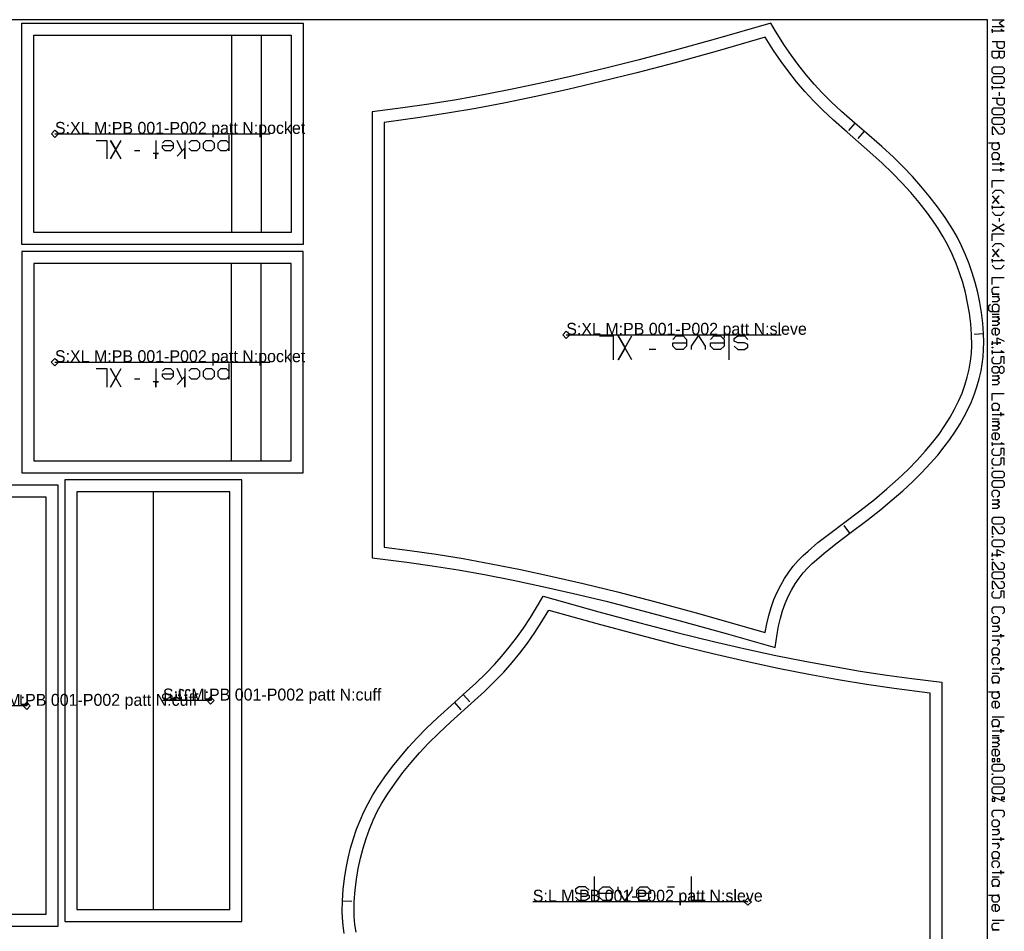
# Model space of a CAD drawing. Extents: x 0 to 4186, y 0 to 1550.
# Tile 6 of 6: x 3361 to 4186, y 787 to 1550. Entities that reach past the tile are written whole.
import ezdxf

# ---------------------------------------------------------------- set-up
doc = ezdxf.new("R2010")
doc.units = 0

msp = doc.modelspace()

# ---------------------------------------------------------------- linework, layer by layer
at = {"layer": '1'}
for p, q in [((4181.522, 1489.304), (4181.522, 1486.379)), ((4060.744, 1463.302), (4055.515, 1457.247)), ((4068.541, 1456.624), (4063.354, 1450.533)), ((3462.106, 1440.118), (3457.661, 1440.118)), ((4181.522, 1384.001), (4181.522, 1381.076)), ((4175.672, 1303.561), (4181.522, 1303.561)), ((4168.539, 1287.039), (4160.553, 1286.576)), ((3955.557, 1265.256), (3955.557, 1285.256)), ((3894.129, 1273.827), (3888.414, 1273.827)), ((3462.1, 1249.002), (3457.655, 1249.002)), ((4175.672, 1215.955), (4181.522, 1215.955)), ((4056.607, 1120.169), (4051.875, 1126.618)), ((4175.672, 1002.863), (4181.522, 1002.863)), ((3508.638, 985.747), (3510.957, 985.747)), ((3732.942, 985.032), (3738.278, 979.072)), ((3725.515, 978.438), (3730.812, 972.444)), ((4185.909, 966.3), (4175.672, 966.3)), ((4175.672, 950.943), (4181.522, 950.943)), ((4175.672, 899.9), (4185.909, 895.513)), ((3842.527, 832.717), (3842.527, 812.717)), ((4175.672, 832.624), (4181.522, 832.624)), ((3903.956, 824.146), (3909.67, 824.146)), ((3631.686, 812.471), (3639.674, 812.031)), ((4185.909, 796.06), (4175.672, 796.06))]:
    msp.add_line(p, q, dxfattribs=at)
for points in [[(14.162, 0), (4171.747, 0), (4171.747, 1550), (14.162, 1550), (14.162, 0)], [(3363.245, 1547), (3538.745, 1547), (3563.745, 1547), (3598.745, 1547), (3598.745, 1361.902), (3563.745, 1361.902), (3538.745, 1361.902), (3363.245, 1361.902), (3363.245, 1547)], [(3993.994, 1024.371), (3995.682, 1035.679), (3996.877, 1042.398), (3998.414, 1048.902), (4000.249, 1055.075), (4002.466, 1061.208), (4004.995, 1067.066), (4007.734, 1072.47), (4010.828, 1077.728), (4014.062, 1082.493), (4017.604, 1087.049), (4021.28, 1091.181), (4024.979, 1094.833), (4036.338, 1104.58), (4045.999, 1112.226), (4056.607, 1120.169), (4070.757, 1130.768), (4082.51, 1140.007), (4092.151, 1147.988), (4100.943, 1155.673), (4108.915, 1163.057), (4116.887, 1170.937), (4123.945, 1178.441), (4130.165, 1185.567), (4135.623, 1192.324), (4140.393, 1198.714), (4144.544, 1204.75), (4148.837, 1211.593), (4152.438, 1217.944), (4155.917, 1224.823), (4158.332, 1230.188), (4160.955, 1236.802), (4162.967, 1242.709), (4164.851, 1249.297), (4166.402, 1256.099), (4167.384, 1261.724), (4168.157, 1267.912), (4168.596, 1273.8), (4168.747, 1280.371), (4168.539, 1287.039), (4167.836, 1295.948), (4166.763, 1304.782), (4165.345, 1313.39), (4163.626, 1321.645), (4161.522, 1329.956), (4159.097, 1338.035), (4156.455, 1345.642), (4153.45, 1353.223), (4150.054, 1360.782), (4146.627, 1367.592), (4142.756, 1374.514), (4136.495, 1384.365), (4129.954, 1393.443), (4123.096, 1402.311), (4116.152, 1410.675), (4108.971, 1418.736), (4101.289, 1426.781), (4093.018, 1434.879), (4083.395, 1443.724), (4068.541, 1456.624), (4060.744, 1463.302), (4049.719, 1473.043), (4041.041, 1481.185), (4033.4, 1488.871), (4026.726, 1496.083), (4020.195, 1503.684), (4013.78, 1511.749), (4007.745, 1519.942), (4001.913, 1528.476), (3994.372, 1540.49), (3990.403, 1547.117), (3943.757, 1533.675), (3909.346, 1524.157), (3879.164, 1516.167), (3851.039, 1509.072), (3825.155, 1502.885), (3800.38, 1497.302), (3775.234, 1492.004), (3751.34, 1487.344), (3727.276, 1483.043), (3704.155, 1479.306), (3682.422, 1476.166), (3656.692, 1472.906), (3656.692, 1099.554), (3685.677, 1095.988), (3706.869, 1092.944), (3728.703, 1089.419), (3750.788, 1085.479), (3774.585, 1080.834), (3799.19, 1075.635), (3825.197, 1069.735), (3852.447, 1063.155), (3883.148, 1055.312), (3914.418, 1046.932), (3953.031, 1036.155), (3993.994, 1024.371)], [(4175.672, 1523.674), (4185.909, 1523.674), (4185.909, 1519.286), (4184.447, 1517.824), (4182.984, 1517.824), (4181.522, 1519.286), (4181.522, 1523.674), (4181.522, 1519.286), (4180.059, 1517.824), (4177.134, 1517.824), (4175.672, 1519.286), (4175.672, 1523.674)], [(4175.672, 1509.048), (4177.134, 1510.511), (4184.447, 1510.511), (4185.909, 1509.048), (4185.909, 1506.123), (4184.447, 1504.661), (4177.134, 1504.661), (4175.672, 1506.123), (4175.672, 1509.048)], [(4175.672, 1501.004), (4177.134, 1502.467), (4184.447, 1502.467), (4185.909, 1501.004), (4185.909, 1498.079), (4184.447, 1496.617), (4177.134, 1496.617), (4175.672, 1498.079), (4175.672, 1501.004)], [(4175.672, 1474.679), (4177.134, 1476.141), (4184.447, 1476.141), (4185.909, 1474.679), (4185.909, 1471.754), (4184.447, 1470.291), (4177.134, 1470.291), (4175.672, 1471.754), (4175.672, 1474.679)], [(4175.672, 1466.635), (4177.134, 1468.097), (4184.447, 1468.097), (4185.909, 1466.635), (4185.909, 1463.71), (4184.447, 1462.247), (4177.134, 1462.247), (4175.672, 1463.71), (4175.672, 1466.635)], [(3522.106, 1449.007), (3524.328, 1446.785), (3524.328, 1442.34), (3522.106, 1440.118), (3517.661, 1440.118), (3515.439, 1442.34), (3515.439, 1446.785), (3517.661, 1449.007), (3522.106, 1449.007)], [(4175.672, 1437.384), (4177.134, 1438.846), (4180.059, 1438.846), (4181.522, 1437.384), (4181.522, 1434.459), (4180.059, 1432.996), (4181.522, 1432.996), (4175.672, 1432.996), (4177.134, 1432.996), (4175.672, 1434.459), (4175.672, 1437.384)], [(3363.239, 1170.788), (3538.739, 1170.788), (3563.739, 1170.788), (3598.739, 1170.788), (3598.739, 1355.886), (3563.739, 1355.886), (3538.739, 1355.886), (3363.239, 1355.886), (3363.239, 1170.788)], [(4175.672, 1275.773), (4176.403, 1275.773), (4176.403, 1275.188), (4175.672, 1275.188), (4175.672, 1275.773)], [(3522.1, 1257.891), (3524.322, 1255.669), (3524.322, 1251.224), (3522.1, 1249.002), (3517.655, 1249.002), (3515.433, 1251.224), (3515.433, 1255.669), (3517.655, 1257.891), (3522.1, 1257.891)], [(4180.059, 1259.832), (4181.522, 1258.369), (4181.522, 1255.444), (4182.984, 1253.981), (4184.447, 1253.981), (4185.909, 1255.444), (4185.909, 1258.369), (4184.447, 1259.832), (4182.984, 1259.832), (4181.522, 1258.369), (4181.522, 1255.444), (4180.059, 1253.981), (4177.134, 1253.981), (4175.672, 1255.444), (4175.672, 1258.369), (4177.134, 1259.832), (4180.059, 1259.832)], [(4175.672, 1227.656), (4177.134, 1229.118), (4180.059, 1229.118), (4181.522, 1227.656), (4181.522, 1224.731), (4180.059, 1223.268), (4181.522, 1223.268), (4175.672, 1223.268), (4177.134, 1223.268), (4175.672, 1224.731), (4175.672, 1227.656)], [(4175.672, 1175.004), (4176.403, 1175.004), (4176.403, 1174.419), (4175.672, 1174.419), (4175.672, 1175.004)], [(4175.672, 1170.763), (4177.134, 1172.225), (4184.447, 1172.225), (4185.909, 1170.763), (4185.909, 1167.838), (4184.447, 1166.375), (4177.134, 1166.375), (4175.672, 1167.838), (4175.672, 1170.763)], [(3473.395, 1164.772), (3399.394, 1164.772), (3399.394, 795.173), (3473.395, 795.173), (3547.395, 795.173), (3547.395, 1164.772), (3473.395, 1164.772)], [(4175.672, 1162.719), (4177.134, 1164.181), (4184.447, 1164.181), (4185.909, 1162.719), (4185.909, 1159.794), (4184.447, 1158.331), (4177.134, 1158.331), (4175.672, 1159.794), (4175.672, 1162.719)], [(3319.402, 791.017), (3245.401, 791.017), (3245.401, 1160.616), (3319.402, 1160.616), (3393.402, 1160.616), (3393.402, 791.017), (3319.402, 791.017)], [(4175.672, 1132.006), (4177.134, 1133.468), (4184.447, 1133.468), (4185.909, 1132.006), (4185.909, 1129.08), (4184.447, 1127.618), (4177.134, 1127.618), (4175.672, 1129.08), (4175.672, 1132.006)], [(4175.672, 1117.38), (4176.403, 1117.38), (4176.403, 1116.795), (4175.672, 1116.795), (4175.672, 1117.38)], [(4175.672, 1113.139), (4177.134, 1114.601), (4184.447, 1114.601), (4185.909, 1113.139), (4185.909, 1110.214), (4184.447, 1108.751), (4177.134, 1108.751), (4175.672, 1110.214), (4175.672, 1113.139)], [(4175.672, 1098.513), (4176.403, 1098.513), (4176.403, 1097.928), (4175.672, 1097.928), (4175.672, 1098.513)], [(4175.672, 1086.228), (4177.134, 1087.691), (4184.447, 1087.691), (4185.909, 1086.228), (4185.909, 1083.303), (4184.447, 1081.84), (4177.134, 1081.84), (4175.672, 1083.303), (4175.672, 1086.228)], [(4175.672, 1048.933), (4177.134, 1050.396), (4180.059, 1050.396), (4181.522, 1048.933), (4181.522, 1046.008), (4180.059, 1044.546), (4177.134, 1044.546), (4175.672, 1046.008), (4175.672, 1048.933)], [(4175.672, 1022.608), (4177.134, 1024.07), (4180.059, 1024.07), (4181.522, 1022.608), (4181.522, 1019.682), (4180.059, 1018.22), (4181.522, 1018.22), (4175.672, 1018.22), (4177.134, 1018.22), (4175.672, 1019.682), (4175.672, 1022.608)], [(4175.672, 999.207), (4177.134, 1000.669), (4180.059, 1000.669), (4181.522, 999.207), (4181.522, 996.282), (4180.059, 994.819), (4181.522, 994.819), (4175.672, 994.819), (4177.134, 994.819), (4175.672, 996.282), (4175.672, 999.207)], [(4175.672, 962.643), (4177.134, 964.106), (4180.059, 964.106), (4181.522, 962.643), (4181.522, 959.718), (4180.059, 958.256), (4181.522, 958.256), (4175.672, 958.256), (4177.134, 958.256), (4175.672, 959.718), (4175.672, 962.643)], [(4175.672, 931.199), (4175.672, 929.005), (4177.865, 929.005), (4177.865, 931.199), (4175.672, 931.199)], [(4175.672, 925.349), (4177.134, 926.811), (4184.447, 926.811), (4185.909, 925.349), (4185.909, 922.424), (4184.447, 920.961), (4177.134, 920.961), (4175.672, 922.424), (4175.672, 925.349)], [(4180.059, 931.199), (4180.059, 929.005), (4182.253, 929.005), (4182.253, 931.199), (4180.059, 931.199)], [(4175.672, 918.767), (4176.403, 918.767), (4176.403, 918.182), (4175.672, 918.182), (4175.672, 918.767)], [(4175.672, 914.526), (4177.134, 915.988), (4184.447, 915.988), (4185.909, 914.526), (4185.909, 911.601), (4184.447, 910.138), (4177.134, 910.138), (4175.672, 911.601), (4175.672, 914.526)], [(4175.672, 906.482), (4177.134, 907.944), (4184.447, 907.944), (4185.909, 906.482), (4185.909, 903.557), (4184.447, 902.094), (4177.134, 902.094), (4175.672, 903.557), (4175.672, 906.482)], [(4183.716, 897.268), (4183.716, 899.462), (4185.909, 899.462), (4185.909, 897.268), (4183.716, 897.268)], [(4177.865, 898.145), (4175.672, 898.145), (4175.672, 895.952), (4177.865, 895.952), (4177.865, 898.145)], [(4175.672, 878.694), (4177.134, 880.156), (4180.059, 880.156), (4181.522, 878.694), (4181.522, 875.769), (4180.059, 874.306), (4177.134, 874.306), (4175.672, 875.769), (4175.672, 878.694)], [(4175.672, 852.368), (4177.134, 853.83), (4180.059, 853.83), (4181.522, 852.368), (4181.522, 849.443), (4180.059, 847.98), (4181.522, 847.98), (4175.672, 847.98), (4177.134, 847.98), (4175.672, 849.443), (4175.672, 852.368)], [(4175.672, 828.967), (4177.134, 830.43), (4180.059, 830.43), (4181.522, 828.967), (4181.522, 826.042), (4180.059, 824.58), (4181.522, 824.58), (4175.672, 824.58), (4177.134, 824.58), (4175.672, 826.042), (4175.672, 828.967)]]:
    msp.add_lwpolyline(points, close=True, dxfattribs=at)
for points in [[(4175.672, 1549.999), (4185.909, 1550), (4181.522, 1547.074), (4185.909, 1544.149), (4175.672, 1544.149)], [(4182.984, 1541.956), (4185.909, 1540.493), (4175.672, 1540.493), (4175.672, 1541.956), (4175.672, 1539.03)], [(4175.672, 1531.718), (4185.909, 1531.718), (4185.909, 1527.33), (4184.447, 1525.868), (4181.522, 1525.868), (4180.059, 1527.33), (4180.059, 1531.718)], [(4182.984, 1494.423), (4185.909, 1492.96), (4175.672, 1492.96), (4175.672, 1494.423), (4175.672, 1491.498)], [(4175.672, 1484.185), (4185.909, 1484.185), (4185.909, 1479.798), (4184.447, 1478.335), (4181.522, 1478.335), (4180.059, 1479.798), (4180.059, 1484.185)], [(4182.984, 1460.053), (4184.447, 1460.053), (4185.909, 1458.591), (4185.909, 1455.666), (4184.447, 1454.203), (4181.522, 1454.203), (4177.134, 1460.053), (4175.672, 1460.053), (4175.672, 1454.203), (4177.134, 1454.203)], [(3536.55, 1453.451), (3536.55, 1440.118), (3536.55, 1442.34), (3534.328, 1440.118), (3529.883, 1440.118), (3527.661, 1442.34), (3527.661, 1446.785), (3529.883, 1449.007), (3534.328, 1449.007), (3536.55, 1446.785)], [(3425.439, 1449.007), (3434.328, 1449.007), (3434.328, 1433.451)], [(3446.55, 1433.451), (3437.661, 1449.007), (3442.106, 1441.229), (3437.661, 1433.451), (3446.55, 1449.007)], [(3475.439, 1449.007), (3475.439, 1433.451), (3475.439, 1437.896), (3477.661, 1437.896), (3473.217, 1437.896)], [(3480.995, 1446.785), (3483.217, 1449.007), (3487.661, 1449.007), (3489.883, 1446.785), (3489.883, 1442.34), (3487.661, 1440.118), (3483.217, 1440.118), (3480.995, 1442.34), (3480.995, 1444.563), (3489.883, 1444.563)], [(3499.883, 1449.007), (3499.883, 1433.451), (3499.883, 1442.34), (3493.217, 1435.674), (3497.661, 1440.118), (3493.217, 1449.007)], [(3503.217, 1446.785), (3505.439, 1449.007), (3509.883, 1449.007), (3512.106, 1446.785), (3512.106, 1442.34), (3509.883, 1440.118), (3505.439, 1440.118), (3503.217, 1442.34)], [(4172.747, 1446.89), (4181.522, 1446.89), (4180.059, 1446.89), (4181.522, 1445.428), (4181.522, 1442.503), (4180.059, 1441.04), (4177.134, 1441.04), (4175.672, 1442.503), (4175.672, 1445.428), (4177.134, 1446.89)], [(4175.672, 1429.34), (4185.909, 1429.34), (4182.984, 1429.34), (4182.984, 1430.802), (4182.984, 1427.877)], [(4175.672, 1424.221), (4185.909, 1424.221), (4182.984, 1424.221), (4182.984, 1425.684), (4182.984, 1422.759)], [(4175.672, 1409.596), (4175.672, 1415.446), (4185.909, 1415.446)], [(4175.672, 1404.477), (4178.597, 1407.402), (4182.984, 1407.402), (4185.909, 1404.477)], [(4175.672, 1402.283), (4176.11, 1402.283), (4181.083, 1396.433), (4181.522, 1396.433), (4181.083, 1396.433), (4178.597, 1399.358), (4181.083, 1402.283), (4181.522, 1402.283), (4181.083, 1402.283), (4176.11, 1396.433), (4175.672, 1396.433)], [(4182.984, 1394.239), (4185.909, 1392.776), (4175.672, 1392.776), (4175.672, 1394.239), (4175.672, 1391.314)], [(4185.909, 1389.12), (4182.984, 1386.195), (4178.597, 1386.195), (4175.672, 1389.12)], [(4185.909, 1378.882), (4175.672, 1373.032), (4180.79, 1375.957), (4185.909, 1373.032), (4175.672, 1378.882)], [(4175.672, 1364.988), (4175.672, 1370.838), (4185.909, 1370.838)], [(4175.672, 1359.869), (4178.597, 1362.794), (4182.984, 1362.794), (4185.909, 1359.869)], [(4175.672, 1357.675), (4176.11, 1357.675), (4181.083, 1351.825), (4181.522, 1351.825), (4181.083, 1351.825), (4178.597, 1354.75), (4181.083, 1357.675), (4181.522, 1357.675), (4181.083, 1357.675), (4176.11, 1351.825), (4175.672, 1351.825)], [(4182.984, 1349.632), (4185.909, 1348.169), (4175.672, 1348.169), (4175.672, 1349.632), (4175.672, 1346.706)], [(4185.909, 1344.513), (4182.984, 1341.588), (4178.597, 1341.588), (4175.672, 1344.513)], [(4175.672, 1328.425), (4175.672, 1334.275), (4185.909, 1334.275)], [(4175.672, 1320.381), (4181.522, 1320.381), (4177.134, 1320.381), (4175.672, 1321.843), (4175.672, 1324.768), (4177.134, 1326.231), (4181.522, 1326.231)], [(4174.209, 1311.605), (4172.747, 1310.143), (4172.747, 1307.218), (4174.209, 1305.755), (4181.522, 1305.755), (4180.059, 1305.755), (4181.522, 1307.218), (4181.522, 1310.143), (4180.059, 1311.605), (4177.134, 1311.605), (4175.672, 1310.143), (4175.672, 1307.218), (4177.134, 1305.755)], [(4175.672, 1318.187), (4181.522, 1318.187), (4180.059, 1318.187), (4181.522, 1316.724), (4181.522, 1315.262), (4180.059, 1313.799), (4175.672, 1313.799)], [(4175.672, 1301.368), (4181.522, 1301.368), (4180.059, 1301.368), (4181.522, 1299.905), (4181.522, 1299.174), (4180.059, 1297.711), (4175.672, 1297.711), (4180.059, 1297.711), (4181.522, 1296.249), (4181.522, 1295.518), (4180.059, 1294.055), (4175.672, 1294.055)], [(4177.134, 1286.011), (4175.672, 1287.474), (4175.672, 1290.399), (4177.134, 1291.861), (4180.059, 1291.861), (4181.522, 1290.399), (4181.522, 1287.474), (4180.059, 1286.011), (4178.597, 1286.011), (4178.597, 1291.861)], [(3846.986, 1285.256), (3858.414, 1285.256), (3858.414, 1265.256)], [(3874.129, 1265.256), (3862.7, 1285.256), (3868.414, 1275.256), (3862.7, 1265.256), (3874.129, 1285.256)], [(3908.414, 1282.398), (3911.271, 1285.256), (3916.986, 1285.256), (3919.843, 1282.398), (3919.843, 1276.684), (3916.986, 1273.827), (3911.271, 1273.827), (3908.414, 1276.684), (3908.414, 1279.541), (3919.843, 1279.541)], [(3924.129, 1273.827), (3924.129, 1276.684), (3929.843, 1285.256), (3935.557, 1276.684), (3935.557, 1273.827)], [(3939.843, 1282.398), (3942.7, 1285.256), (3948.414, 1285.256), (3951.271, 1282.398), (3951.271, 1276.684), (3948.414, 1273.827), (3942.7, 1273.827), (3939.843, 1276.684), (3939.843, 1279.541), (3951.271, 1279.541)], [(3959.843, 1276.684), (3962.7, 1273.827), (3968.414, 1273.827), (3971.271, 1275.827), (3971.271, 1278.113), (3968.414, 1279.541), (3962.7, 1279.541), (3959.843, 1280.97), (3959.843, 1283.256), (3962.7, 1285.256), (3968.414, 1285.256), (3971.271, 1282.398)], [(4175.672, 1280.892), (4175.672, 1277.967), (4175.672, 1279.43), (4182.984, 1279.43), (4180.059, 1279.43), (4180.059, 1277.967), (4180.059, 1283.817), (4185.909, 1280.892)], [(4182.984, 1272.994), (4185.909, 1271.532), (4175.672, 1271.532), (4175.672, 1272.994), (4175.672, 1270.069)], [(3536.544, 1262.336), (3536.544, 1249.002), (3536.544, 1251.224), (3534.322, 1249.002), (3529.877, 1249.002), (3527.655, 1251.224), (3527.655, 1255.669), (3529.877, 1257.891), (3534.322, 1257.891), (3536.544, 1255.669)], [(4185.909, 1262.025), (4185.909, 1267.876), (4182.984, 1267.876), (4182.984, 1263.488), (4181.522, 1262.025), (4177.134, 1262.025), (4175.672, 1263.488), (4175.672, 1266.413), (4177.134, 1267.876)], [(3425.433, 1257.891), (3434.322, 1257.891), (3434.322, 1242.336)], [(3446.544, 1242.336), (3437.655, 1257.891), (3442.1, 1250.113), (3437.655, 1242.336), (3446.544, 1257.891)], [(3475.433, 1257.891), (3475.433, 1242.336), (3475.433, 1246.78), (3477.655, 1246.78), (3473.211, 1246.78)], [(3480.989, 1255.669), (3483.211, 1257.891), (3487.655, 1257.891), (3489.877, 1255.669), (3489.877, 1251.224), (3487.655, 1249.002), (3483.211, 1249.002), (3480.989, 1251.224), (3480.989, 1253.447), (3489.877, 1253.447)], [(3499.877, 1257.891), (3499.877, 1242.336), (3499.877, 1251.224), (3493.211, 1244.558), (3497.655, 1249.002), (3493.211, 1257.891)], [(3503.211, 1255.669), (3505.433, 1257.891), (3509.877, 1257.891), (3512.1, 1255.669), (3512.1, 1251.224), (3509.877, 1249.002), (3505.433, 1249.002), (3503.211, 1251.224)], [(4175.672, 1251.788), (4181.522, 1251.788), (4180.059, 1251.788), (4181.522, 1250.325), (4181.522, 1249.594), (4180.059, 1248.131), (4175.672, 1248.131), (4180.059, 1248.131), (4181.522, 1246.669), (4181.522, 1245.937), (4180.059, 1244.475), (4175.672, 1244.475)], [(4175.672, 1231.312), (4175.672, 1237.162), (4185.909, 1237.162)], [(4175.672, 1219.612), (4185.909, 1219.612), (4182.984, 1219.612), (4182.984, 1221.074), (4182.984, 1218.149)], [(4175.672, 1213.762), (4181.522, 1213.762), (4180.059, 1213.762), (4181.522, 1212.299), (4181.522, 1211.568), (4180.059, 1210.105), (4175.672, 1210.105), (4180.059, 1210.105), (4181.522, 1208.643), (4181.522, 1207.911), (4180.059, 1206.449), (4175.672, 1206.449)], [(4177.134, 1198.405), (4175.672, 1199.867), (4175.672, 1202.792), (4177.134, 1204.255), (4180.059, 1204.255), (4181.522, 1202.792), (4181.522, 1199.867), (4180.059, 1198.405), (4178.597, 1198.405), (4178.597, 1204.255)], [(4182.984, 1196.211), (4185.909, 1194.749), (4175.672, 1194.749), (4175.672, 1196.211), (4175.672, 1193.286)], [(4185.909, 1185.242), (4185.909, 1191.092), (4182.984, 1191.092), (4182.984, 1186.705), (4181.522, 1185.242), (4177.134, 1185.242), (4175.672, 1186.705), (4175.672, 1189.63), (4177.134, 1191.092)], [(4185.909, 1177.198), (4185.909, 1183.048), (4182.984, 1183.048), (4182.984, 1178.661), (4181.522, 1177.198), (4177.134, 1177.198), (4175.672, 1178.661), (4175.672, 1181.586), (4177.134, 1183.048)], [(4177.134, 1150.287), (4175.672, 1151.75), (4175.672, 1154.675), (4177.134, 1156.137), (4180.059, 1156.137), (4181.522, 1154.675), (4181.522, 1151.75), (4180.059, 1150.287)], [(4175.672, 1148.093), (4181.522, 1148.093), (4180.059, 1148.093), (4181.522, 1146.631), (4181.522, 1145.9), (4180.059, 1144.437), (4175.672, 1144.437), (4180.059, 1144.437), (4181.522, 1142.975), (4181.522, 1142.243), (4180.059, 1140.781), (4175.672, 1140.781)], [(4182.984, 1125.424), (4184.447, 1125.424), (4185.909, 1123.962), (4185.909, 1121.036), (4184.447, 1119.574), (4181.522, 1119.574), (4177.134, 1125.424), (4175.672, 1125.424), (4175.672, 1119.574), (4177.134, 1119.574)], [(4175.672, 1103.632), (4175.672, 1100.707), (4175.672, 1102.17), (4182.984, 1102.17), (4180.059, 1102.17), (4180.059, 1100.707), (4180.059, 1106.557), (4185.909, 1103.632)], [(4182.984, 1095.735), (4184.447, 1095.735), (4185.909, 1094.272), (4185.909, 1091.347), (4184.447, 1089.884), (4181.522, 1089.884), (4177.134, 1095.735), (4175.672, 1095.735), (4175.672, 1089.884), (4177.134, 1089.884)], [(4182.984, 1079.647), (4184.447, 1079.647), (4185.909, 1078.184), (4185.909, 1075.259), (4184.447, 1073.796), (4181.522, 1073.796), (4177.134, 1079.647), (4175.672, 1079.647), (4175.672, 1073.796), (4177.134, 1073.796)], [(3633.205, 785.171), (3632.271, 791.833), (3631.721, 798.18), (3631.516, 803.488), (3631.686, 812.471), (3632.391, 821.843), (3633.455, 831.003), (3634.849, 839.811), (3636.522, 848.148), (3638.544, 856.409), (3640.975, 864.735), (3643.57, 872.358), (3646.44, 879.707), (3649.576, 886.793), (3653.153, 893.962), (3656.898, 900.657), (3660.997, 907.232), (3667.169, 916.143), (3673.651, 924.857), (3680.226, 933.085), (3687.037, 941.023), (3694.333, 948.954), (3702.198, 956.947), (3711.359, 965.686), (3725.515, 978.438), (3732.942, 985.032), (3743.434, 994.646), (3751.684, 1002.668), (3758.937, 1010.229), (3765.263, 1017.315), (3771.444, 1024.774), (3777.505, 1032.681), (3783.195, 1040.704), (3789.077, 1049.674), (3795.767, 1060.797), (3799.663, 1067.577), (3846.429, 1054.404), (3880.851, 1045.103), (3912.929, 1036.827), (3942.453, 1029.603), (3967.885, 1023.724), (3994.661, 1017.917), (4018.908, 1013.027), (4041.945, 1008.729), (4065.14, 1004.769), (4087.424, 1001.333), (4108.366, 998.451), (4133.536, 995.421), (4133.536, 627.963)], [(4185.909, 1065.752), (4185.909, 1071.603), (4182.984, 1071.603), (4182.984, 1067.215), (4181.522, 1065.752), (4177.134, 1065.752), (4175.672, 1067.215), (4175.672, 1070.14), (4177.134, 1071.603)], [(4177.134, 1052.59), (4175.672, 1054.052), (4175.672, 1056.977), (4177.134, 1058.44), (4184.447, 1058.44), (4185.909, 1056.977), (4185.909, 1054.052), (4184.447, 1052.59)], [(4175.672, 1042.352), (4181.522, 1042.352), (4180.059, 1042.352), (4181.522, 1040.889), (4181.522, 1039.427), (4180.059, 1037.964), (4175.672, 1037.964)], [(4175.672, 1034.308), (4185.909, 1034.308), (4182.984, 1034.308), (4182.984, 1035.77), (4182.984, 1032.845)], [(4175.672, 1030.652), (4181.522, 1030.652), (4180.059, 1030.652), (4181.522, 1029.189), (4181.522, 1027.726), (4180.059, 1026.264)], [(4177.134, 1010.176), (4175.672, 1011.638), (4175.672, 1014.564), (4177.134, 1016.026), (4180.059, 1016.026), (4181.522, 1014.564), (4181.522, 1011.638), (4180.059, 1010.176)], [(4175.672, 1006.52), (4185.909, 1006.52), (4182.984, 1006.52), (4182.984, 1007.982), (4182.984, 1005.057)], [(3367.399, 976.678), (3362.761, 976.678), (3362.761, 984.794)], [(3486.029, 982.269), (3484.87, 981.11), (3482.551, 981.11), (3481.392, 982.269), (3481.392, 984.588), (3482.551, 985.747), (3484.87, 985.747), (3486.029, 984.588)], [(3492.406, 981.11), (3492.406, 985.747), (3492.406, 982.269), (3491.247, 981.11), (3488.928, 981.11), (3487.768, 982.269), (3487.768, 985.747)], [(3495.305, 981.11), (3495.305, 984.588), (3496.464, 984.588), (3494.145, 984.588), (3495.305, 984.588), (3495.305, 988.066), (3496.464, 989.225), (3497.623, 989.225), (3498.783, 988.066)], [(3500.522, 981.11), (3500.522, 984.588), (3501.681, 984.588), (3499.363, 984.588), (3500.522, 984.588), (3500.522, 988.066), (3501.681, 989.225), (3502.841, 989.225), (3504, 988.066)], [(3521.392, 981.11), (3516.754, 981.11), (3516.754, 989.225)], [(4172.747, 987.507), (4181.522, 987.507), (4180.059, 987.507), (4181.522, 986.044), (4181.522, 983.119), (4180.059, 981.656), (4177.134, 981.656), (4175.672, 983.119), (4175.672, 986.044), (4177.134, 987.507)], [(4177.134, 973.612), (4175.672, 975.075), (4175.672, 978), (4177.134, 979.463), (4180.059, 979.463), (4181.522, 978), (4181.522, 975.075), (4180.059, 973.612), (4178.597, 973.612), (4178.597, 979.463)], [(4175.672, 954.599), (4185.909, 954.599), (4182.984, 954.599), (4182.984, 956.062), (4182.984, 953.137)], [(4175.672, 948.749), (4181.522, 948.749), (4180.059, 948.749), (4181.522, 947.287), (4181.522, 946.555), (4180.059, 945.093), (4175.672, 945.093), (4180.059, 945.093), (4181.522, 943.63), (4181.522, 942.899), (4180.059, 941.437), (4175.672, 941.437)], [(4177.134, 933.393), (4175.672, 934.855), (4175.672, 937.78), (4177.134, 939.243), (4180.059, 939.243), (4181.522, 937.78), (4181.522, 934.855), (4180.059, 933.393), (4178.597, 933.393), (4178.597, 939.243)], [(4177.134, 882.35), (4175.672, 883.812), (4175.672, 886.738), (4177.134, 888.2), (4184.447, 888.2), (4185.909, 886.738), (4185.909, 883.812), (4184.447, 882.35)], [(4175.672, 872.112), (4181.522, 872.112), (4180.059, 872.112), (4181.522, 870.65), (4181.522, 869.187), (4180.059, 867.725), (4175.672, 867.725)], [(4175.672, 864.068), (4185.909, 864.068), (4182.984, 864.068), (4182.984, 865.531), (4182.984, 862.606)], [(4175.672, 860.412), (4181.522, 860.412), (4180.059, 860.412), (4181.522, 858.949), (4181.522, 857.487), (4180.059, 856.024)], [(4177.134, 839.936), (4175.672, 841.399), (4175.672, 844.324), (4177.134, 845.786), (4180.059, 845.786), (4181.522, 844.324), (4181.522, 841.399), (4180.059, 839.936)], [(3935.384, 812.717), (3923.956, 812.717), (3923.956, 832.717)], [(4175.672, 836.28), (4185.909, 836.28), (4182.984, 836.28), (4182.984, 837.742), (4182.984, 834.817)], [(3838.241, 821.289), (3835.384, 824.146), (3829.67, 824.146), (3826.813, 822.146), (3826.813, 819.86), (3829.67, 818.432), (3835.384, 818.432), (3838.241, 817.003), (3838.241, 814.717), (3835.384, 812.717), (3829.67, 812.717), (3826.813, 815.575)], [(3858.241, 815.575), (3855.384, 812.717), (3849.67, 812.717), (3846.813, 815.575), (3846.813, 821.289), (3849.67, 824.146), (3855.384, 824.146), (3858.241, 821.289), (3858.241, 818.432), (3846.813, 818.432)], [(3873.956, 824.146), (3873.956, 821.289), (3868.241, 812.717), (3862.527, 821.289), (3862.527, 824.146)], [(3889.67, 815.575), (3886.813, 812.717), (3881.098, 812.717), (3878.241, 815.575), (3878.241, 821.289), (3881.098, 824.146), (3886.813, 824.146), (3889.67, 821.289), (3889.67, 818.432), (3878.241, 818.432)], [(4172.747, 817.267), (4181.522, 817.267), (4180.059, 817.267), (4181.522, 815.804), (4181.522, 812.879), (4180.059, 811.417), (4177.134, 811.417), (4175.672, 812.879), (4175.672, 815.804), (4177.134, 817.267)], [(4177.134, 803.373), (4175.672, 804.835), (4175.672, 807.76), (4177.134, 809.223), (4180.059, 809.223), (4181.522, 807.76), (4181.522, 804.835), (4180.059, 803.373), (4178.597, 803.373), (4178.597, 809.223)], [(4175.672, 788.016), (4181.522, 788.016), (4177.134, 788.016), (4175.672, 789.479), (4175.672, 792.404), (4177.134, 793.866), (4181.522, 793.866)]]:
    msp.add_lwpolyline(points, dxfattribs=at)
at = {"layer": '3'}
for p, q in [((3538.745, 1537), (3538.745, 1371.902)), ((3563.745, 1537), (3563.745, 1371.902)), ((3390.995, 1454.452), (3570.995, 1454.452)), ((3538.739, 1180.788), (3538.739, 1345.886)), ((3563.739, 1180.788), (3563.739, 1345.886)), ((3819.129, 1286.256), (3999.129, 1286.256)), ((3390.989, 1263.336), (3570.989, 1263.336)), ((3473.395, 1154.772), (3473.395, 805.172)), ((3367.399, 975.679), (3327.399, 975.679)), ((3521.392, 980.11), (3481.392, 980.11)), ((3971.099, 811.718), (3791.099, 811.718))]:
    msp.add_line(p, q, dxfattribs=at)
for points in [[(3563.745, 1537), (3588.745, 1537), (3588.745, 1371.902), (3563.745, 1371.902), (3538.745, 1371.902), (3373.245, 1371.902), (3373.245, 1537), (3538.745, 1537), (3563.745, 1537)], [(4021.609, 1105.187), (4029.909, 1112.242), (4039.755, 1120.04), (4065.072, 1139.011), (4077.109, 1148.501), (4087.63, 1157.281), (4097.005, 1165.603), (4105.404, 1173.579), (4112.938, 1181.264), (4119.726, 1188.746), (4125.829, 1196.05), (4131.294, 1203.198), (4136.185, 1210.241), (4140.513, 1217.16), (4144.337, 1224.013), (4147.669, 1230.795), (4150.527, 1237.511), (4152.931, 1244.168), (4154.91, 1250.81), (4156.471, 1257.44), (4157.622, 1264.073), (4158.372, 1270.728), (4158.72, 1277.399), (4158.556, 1286.461), (4157.835, 1295.457), (4156.722, 1304.341), (4155.226, 1313.073), (4153.358, 1321.609), (4151.118, 1329.98), (4148.524, 1338.129), (4145.582, 1346.056), (4142.304, 1353.742), (4138.702, 1361.168), (4134.782, 1368.34), (4130.542, 1375.264), (4128.264, 1378.686), (4121.532, 1388.008), (4114.648, 1396.861), (4107.595, 1405.284), (4100.21, 1413.477), (4092.351, 1421.585), (4083.69, 1429.923), (4073.396, 1439.226), (4054.208, 1455.734), (4042.835, 1465.788), (4033.929, 1474.153), (4026.077, 1482.059), (4018.83, 1489.913), (4011.978, 1497.93), (4005.39, 1506.258), (3998.984, 1515.013), (3992.697, 1524.294), (3985.791, 1535.352), (3945.395, 1523.748), (3910.2, 1514.029), (3878.164, 1505.58), (3848.447, 1498.144), (3820.489, 1491.547), (3793.755, 1485.643), (3768.153, 1480.39), (3743.497, 1475.734), (3719.625, 1471.629), (3696.455, 1468.043), (3666.692, 1464.052), (3666.692, 1108.455), (3688.083, 1105.755), (3710.107, 1102.565), (3732.804, 1098.863), (3756.331, 1094.612), (3780.776, 1089.776), (3806.286, 1084.31), (3833.18, 1078.126), (3861.921, 1071.092), (3893.039, 1063.047), (3927.929, 1053.586), (3985.791, 1037.156), (3987.064, 1044.326), (3988.708, 1051.316), (3990.708, 1058.074), (3993.047, 1064.583), (3995.706, 1070.807), (3998.674, 1076.739), (4001.929, 1082.359), (4005.442, 1087.638), (4009.231, 1092.613), (4013.26, 1097.25), (4017.543, 1101.57), (4021.609, 1105.187)], [(3393.995, 1454.452), (3390.995, 1451.452), (3387.995, 1454.452), (3390.995, 1457.452), (3393.995, 1454.452)], [(3563.739, 1180.788), (3588.739, 1180.788), (3588.739, 1345.886), (3563.739, 1345.886), (3538.739, 1345.886), (3373.239, 1345.886), (3373.239, 1180.788), (3538.739, 1180.788), (3563.739, 1180.788)], [(3822.129, 1286.256), (3819.129, 1289.256), (3816.129, 1286.256), (3819.129, 1283.256), (3822.129, 1286.256)], [(3393.989, 1263.336), (3390.989, 1266.336), (3387.989, 1263.336), (3390.989, 1260.336), (3393.989, 1263.336)], [(3409.394, 805.172), (3473.395, 805.172), (3537.395, 805.172), (3537.395, 1154.772), (3473.395, 1154.772), (3409.394, 1154.772), (3409.394, 805.172)], [(3255.401, 1150.617), (3319.402, 1150.617), (3383.402, 1150.617), (3383.402, 801.017), (3319.402, 801.017), (3255.401, 801.017), (3255.401, 1150.617)], [(3518.392, 980.11), (3521.392, 977.11), (3524.392, 980.11), (3521.392, 983.11), (3518.392, 980.11)], [(3364.399, 975.679), (3367.399, 978.679), (3370.399, 975.679), (3367.399, 972.679), (3364.399, 975.679)], [(3968.099, 811.718), (3971.099, 814.718), (3974.099, 811.718), (3971.099, 808.718), (3968.099, 811.718)]]:
    msp.add_lwpolyline(points, close=True, dxfattribs=at)
msp.add_lwpolyline([(3643.2, 786.057), (3642.233, 792.727), (3641.667, 799.428), (3641.498, 806.171), (3641.672, 811.923), (3642.388, 821.344), (3643.488, 830.553), (3644.955, 839.488), (3646.785, 848.175), (3648.96, 856.565), (3651.467, 864.66), (3654.299, 872.459), (3657.45, 879.979), (3660.915, 887.214), (3664.686, 894.163), (3669.33, 901.706), (3675.794, 911.009), (3682.386, 919.804), (3689.192, 928.224), (3696.32, 936.398), (3703.913, 944.491), (3712.367, 952.889), (3722.518, 962.353), (3739.612, 977.583), (3750.596, 987.655), (3759.177, 996.022), (3766.757, 1003.956), (3773.72, 1011.817), (3780.296, 1019.846), (3786.614, 1028.195), (3792.739, 1036.964), (3798.739, 1046.266), (3804.437, 1055.814), (3844.838, 1044.468), (3880.064, 1034.967), (3912.077, 1026.73), (3941.838, 1019.472), (3969.817, 1013.047), (3996.536, 1007.313), (4022.158, 1002.216), (4046.786, 997.719), (4070.655, 993.761), (4093.807, 990.32), (4123.536, 986.514), (4123.536, 636.917)], dxfattribs=at)

# ---------------------------------------------------------------- texts
at = {"layer": 'Label'}
for s, p in [('S:XL M:PB 001-P002 patt N:pocket', (3390.995, 1454.434)), ('S:XL M:PB 001-P002 patt N:sleve', (3819.129, 1286.238)), ('S:XL M:PB 001-P002 patt N:pocket', (3390.989, 1263.318)), ('S:L M:PB 001-P002 patt N:cuff', (3481.392, 980.092)), ('S:L M:PB 001-P002 patt N:cuff', (3327.399, 975.661)), ('S:L M:PB 001-P002 patt N:sleve', (3791.099, 811.7))]:
    msp.add_text(s, height=10, dxfattribs=at).set_placement(p)

doc.saveas('drawing.dxf')
